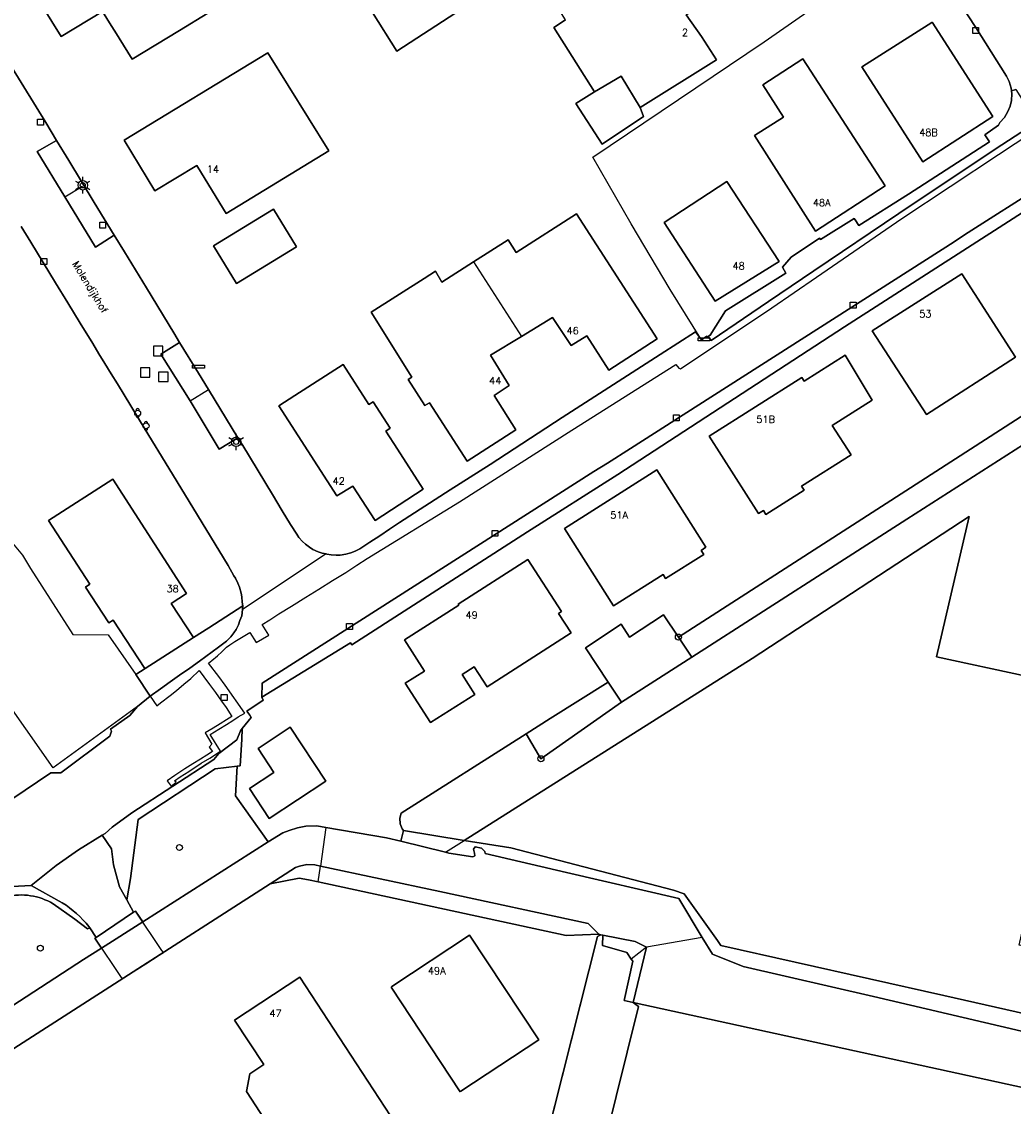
# Model space of a CAD drawing. Header units: metres. Extents: x 108000 to 109000, y 423600 to 424200.
# Tile 37 of 106: x 108384 to 108467, y 423677 to 423768. Entities that reach past the tile are written whole.
import ezdxf

# ---------------------------------------------------------------- set-up
doc = ezdxf.new("R2010")
doc.units = ezdxf.units.M
doc.header["$MEASUREMENT"] = 0
for name, color, linetype in [('bak', 10, 'Continuous'), ('dek', 10, 'Continuous'), ('Erf', 10, 'Continuous'), ('gesloten verharding', 10, 'Continuous'), ('groenvoorziening', 10, 'Continuous'), ('Hek', 10, 'Continuous'), ('Huisnummers', 10, 'Continuous'), ('Inrit', 10, 'Continuous'), ('inspectie- _rioolput', 10, 'Continuous'), ('kolk', 10, 'Continuous'), ('Landhoofd', 10, 'Continuous'), ('lichtmast', 10, 'Continuous'), ('loofbos', 10, 'Continuous'), ('oever_ slootkant', 10, 'Continuous'), ('onverhard', 10, 'Continuous'), ('open verharding', 10, 'Continuous'), ('Openbare_ruimtenaam', 10, 'Continuous'), ('Overkapping', 10, 'Continuous'), ('pand', 10, 'Continuous'), ('Parkeervlak', 10, 'Continuous'), ('rijbaan lokale weg', 10, 'Continuous'), ('vegetatieobject', 10, 'Continuous'), ('verkeersbord', 10, 'Continuous'), ('Voetpad', 10, 'Continuous'), ('Walbescherming', 10, 'Continuous'), ('waterleidingput', 10, 'Continuous'), ('waterloop_ sloot', 10, 'Continuous'), ('Wegmarkering', 10, 'Continuous')]:
    doc.layers.add(name, color=color, linetype=linetype)
doc.styles.get("Standard").update_dxf_attribs({"font": 'txt.shx'})

msp = doc.modelspace()

# ---------------------------------------------------------------- linework, layer by layer
at = {"layer": 'bak', "color": 32, "true_color": 0xe17500}
for centre in [(108393.832, 423735.531), (108394.538, 423734.458)]:
    msp.add_circle(centre, 0.25, dxfattribs=at)
for centre, start, end in [((108393.832, 423735.781), 345.52249, 194.47751), ((108393.832, 423735.281), 165.52249, 14.47751), ((108394.538, 423734.708), 345.52249, 194.47751), ((108394.538, 423734.208), 165.52249, 14.47751)]:
    msp.add_arc(centre, 0.125, start, end, dxfattribs=at)
at = {"layer": 'dek', "color": 255}
msp.add_lwpolyline([(108390.337, 423691.423), (108390.234, 423691.354), (108392.453, 423688.05), (108392.521, 423687.939), (108392.998, 423688.243), (108393.763, 423688.734), (108394.511, 423689.217), (108395.626, 423689.933), (108395.631, 423689.937), (108395.992, 423690.165), (108395.867, 423690.343), (108393.648, 423693.647), (108393.494, 423693.544), (108390.337, 423691.423)], dxfattribs=at)
at = {"layer": 'Erf', "color": 52, "true_color": 0xd2d200}
for points in [[(108395.984, 423778.112), (108396.062, 423777.983), (108399.257, 423772.726), (108398.015, 423771.962), (108399.72, 423769.164), (108397.341, 423767.719), (108393.36, 423765.302), (108391.904, 423767.668), (108391.608, 423768.149), (108390.883, 423769.327), (108387.401, 423767.205), (108384.922, 423771.254), (108384.85, 423771.374), (108383.571, 423773.499), (108382.441, 423775.349), (108385.918, 423777.46), (108384.915, 423779.143), (108383.493, 423781.53), (108389.131, 423784.95), (108389.867, 423785.4), (108391.581, 423782.585), (108392.81, 423783.361), (108395.984, 423778.112)], [(108438.426, 423779.353), (108440.961, 423775.347), (108440.998, 423775.288), (108443.511, 423771.302), (108439.949, 423769.032), (108441.231, 423767.216), (108442.499, 423765.241), (108436.065, 423761.233), (108436.347, 423760.487), (108432.866, 423758.15), (108430.658, 423761.575), (108432.234, 423762.551), (108428.823, 423767.966), (108429.809, 423768.604), (108426.646, 423773.649), (108430.492, 423776.096), (108434.134, 423778.382), (108434.938, 423777.166), (108438.426, 423779.353)], [(108413.578, 423769.237), (108411.741, 423772.191), (108416.708, 423775.323), (108418.625, 423772.288), (108418.635, 423772.273), (108420.564, 423769.209), (108415.612, 423765.966), (108413.578, 423769.237)], [(108441.17, 423741.776), (108438.604, 423745.942), (108435.313, 423751.466), (108432.081, 423757.049), (108446.508, 423766.766), (108451.46, 423770.212), (108458.768, 423775.298)], [(108441.17, 423741.776), (108441.235, 423741.691), (108441.673, 423742.008), (108441.731, 423741.942), (108441.946, 423742.078), (108443.252, 423744.142), (108448.322, 423747.299), (108448.029, 423747.817), (108448.768, 423748.649), (108451.14, 423750.242), (108451.225, 423750.125), (108454.063, 423751.909), (108454.135, 423751.802), (108454.462, 423751.313), (108458.629, 423753.955), (108465.436, 423758.355), (108465.046, 423758.926), (108466.19, 423759.754), (108466.244, 423759.854), (108466.317, 423759.99), (108466.694, 423760.408), (108466.988, 423760.888), (108467.171, 423761.345), (108467.279, 423761.825), (108467.308, 423762.387), (108467.278, 423762.639), (108467.249, 423762.876), (108467.089, 423763.415), (108466.855, 423763.882), (108464.276, 423767.973), (108460.117, 423774.364)], [(108454.709, 423764.663), (108454.751, 423764.69), (108460.586, 423768.389), (108460.628, 423768.416), (108465.712, 423760.468), (108459.834, 423756.677), (108454.709, 423764.663)], [(108401.262, 423752.322), (108399.805, 423754.701), (108398.794, 423756.352), (108395.283, 423754.231), (108392.706, 423758.479), (108404.762, 423765.839), (108409.897, 423757.602), (108401.262, 423752.322)], [(108446.376, 423763.132), (108449.749, 423765.318), (108456.669, 423754.637), (108450.82, 423750.848), (108445.691, 423758.881), (108448.122, 423760.437), (108446.376, 423763.132)], [(108383.231, 423764.656), (108386.101, 423759.972), (108387.013, 423758.472), (108388.047, 423756.771), (108390.173, 423753.256), (108391.853, 423750.503), (108392.712, 423749.095), (108394.572, 423746.058), (108396.859, 423742.286), (108397.354, 423741.478), (108398.944, 423738.879), (108399.778, 423737.514), (108402.262, 423733.447), (108402.661, 423732.794), (108405.161, 423728.691), (108405.991, 423727.304), (108406.676, 423726.165), (108407.204, 423725.338), (108407.383, 423725.081), (108407.686, 423724.735), (108407.933, 423724.512), (108408.29, 423724.243), (108408.56, 423724.073), (108408.993, 423723.867), (108409.347, 423723.756), (108409.669, 423723.688), (108409.742, 423723.673), (108410.101, 423723.598), (108410.512, 423723.58), (108410.841, 423723.584), (108411.335, 423723.661), (108411.749, 423723.771), (108412.125, 423723.918), (108412.495, 423724.127), (108413.351, 423724.676), (108414.175, 423725.209), (108415.002, 423725.777), (108415.845, 423726.325), (108420.113, 423729.077), (108423.458, 423731.207), (108429.523, 423735.176), (108437.764, 423740.464), (108440.727, 423742.357), (108441.17, 423741.776)], [(108447.76, 423748.292), (108442.386, 423744.943), (108438.079, 423751.564), (108443.364, 423755.003), (108447.76, 423748.292)], [(108470.479, 423753.867), (108453.253, 423742.776), (108434.202, 423730.373), (108426.595, 423725.543), (108411.825, 423716.047), (108411.723, 423716.22), (108404.275, 423711.625), (108404.393, 423711.399), (108403.007, 423710.461), (108403.256, 423710.112), (108403.38, 423709.938), (108402.63, 423709.012), (108402.576, 423708.076), (108402.449, 423705.859), (108402.205, 423705.83), (108402.054, 423703.336), (108404.811, 423699.459), (108406.038, 423700.24), (108406.579, 423700.429), (108407.268, 423700.646), (108407.977, 423700.784), (108408.903, 423700.804), (108409.651, 423700.666), (108414.749, 423699.806), (108415.958, 423699.526), (108416.175, 423700.435), (108416.072, 423700.573), (108415.89, 423700.994), (108415.862, 423701.453), (108415.992, 423701.893), (108426.49, 423708.546), (108428.517, 423709.831), (108433.373, 423712.909), (108431.471, 423715.777), (108434.469, 423717.765), (108435.187, 423716.682), (108438.039, 423718.574), (108439.284, 423716.697), (108458.417, 423728.987), (108479.763, 423742.771)], [(108405.258, 423752.675), (108407.188, 423749.523), (108402.141, 423746.436), (108400.211, 423749.59), (108405.258, 423752.675)], [(108425.609, 423734.134), (108421.529, 423731.485), (108418.36, 423736.408), (108417.983, 423736.163), (108416.573, 423738.367), (108416.867, 423738.548), (108413.467, 423744.021), (108417.906, 423746.868), (108418.859, 423747.458), (108419.407, 423746.549), (108422.066, 423748.254), (108424.972, 423750.117), (108425.662, 423749.028), (108430.734, 423752.296), (108437.508, 423741.771), (108433.449, 423739.147), (108431.581, 423742.039), (108430.263, 423741.212), (108428.704, 423743.578), (108426.089, 423741.985), (108423.479, 423740.396), (108425.052, 423737.852), (108423.795, 423737.018), (108425.609, 423734.134)], [(108393.668, 423713.545), (108394.452, 423714.037), (108394.446, 423714.046), (108391.762, 423718.127), (108391.398, 423717.886), (108389.453, 423720.894), (108389.815, 423721.133), (108386.345, 423726.505), (108391.75, 423729.969), (108397.949, 423720.357), (108396.65, 423719.512), (108398.528, 423716.647), (108399.81, 423717.465), (108402.659, 423719.334), (108402.616, 423719.641), (108402.594, 423720.087), (108402.527, 423720.388), (108402.397, 423720.892), (108402.261, 423721.227), (108402.061, 423721.64), (108401.928, 423721.852), (108401.451, 423722.708), (108398.871, 423726.955), (108396.456, 423730.904), (108394.457, 423734.164), (108392.124, 423737.991), (108391.6, 423738.845), (108391.086, 423739.704), (108390.573, 423740.527), (108390.053, 423741.378), (108388.998, 423743.103), (108387.963, 423744.808), (108386.934, 423746.499), (108385.895, 423748.197), (108384.846, 423749.91), (108384.049, 423751.237)], [(108467.617, 423740.231), (108460.128, 423735.422), (108455.575, 423742.456), (108463.116, 423747.241), (108467.617, 423740.231)], [(108446.014, 423727.084), (108441.884, 423733.583), (108449.666, 423738.528), (108449.856, 423738.227), (108453.309, 423740.412), (108455.562, 423736.633), (108452.221, 423734.496), (108453.796, 423732.012), (108449.639, 423729.38), (108449.853, 423729.042), (108446.642, 423727.009), (108446.428, 423727.347), (108446.014, 423727.084)], [(108405.707, 423736.134), (108407.048, 423737.002), (108411.102, 423739.627), (108413.269, 423736.256), (108413.635, 423736.493), (108415.067, 423734.261), (108414.698, 423734.022), (108415.668, 423732.51), (108417.842, 423729.122), (108413.788, 423726.497), (108411.912, 423729.384), (108410.583, 423728.562), (108405.707, 423736.134)], [(108367.313, 423733.207), (108374.576, 423737.524), (108382.291, 423726.123), (108383.307, 423724.579), (108384.152, 423723.576), (108384.832, 423722.472), (108388.391, 423716.919), (108391.366, 423716.869), (108393.668, 423713.545)], [(108393.829, 423710.855), (108386.72, 423705.697), (108377.316, 423719.085), (108375.552, 423721.49), (108369.214, 423730.52), (108368.204, 423731.939), (108367.313, 423733.207)], [(108429.72, 423725.823), (108437.477, 423730.75), (108441.605, 423724.25), (108441.203, 423723.988), (108441.417, 423723.65), (108438.215, 423721.623), (108438.001, 423721.961), (108433.839, 423719.318), (108429.72, 423725.823)], [(108418.435, 423709.5), (108416.329, 423712.807), (108417.932, 423713.827), (108416.256, 423716.459), (108420.817, 423719.386), (108420.774, 423719.453), (108426.638, 423723.221), (108429.454, 423718.838), (108429.219, 423718.687), (108430.274, 423717.047), (108423.201, 423712.497), (108422.108, 423714.196), (108421.098, 423713.546), (108422.163, 423711.874), (108418.435, 423709.5)], [(108393.829, 423710.855), (108394.877, 423711.722), (108393.668, 423713.545)], [(108378.923, 423700.142), (108386.52, 423705.268), (108387.364, 423705.283), (108391.483, 423708.363), (108391.641, 423708.779), (108391.546, 423708.945), (108393.183, 423710.092), (108393.829, 423710.855)], [(108409.652, 423704.577), (108404.885, 423701.434), (108403.223, 423703.956), (108405.28, 423705.313), (108403.952, 423707.328), (108406.661, 423709.114), (108409.652, 423704.577)], [(108341.906, 423608.51), (108398.16, 423644.213), (108404.089, 423642.733), (108403.991, 423642.414), (108406.601, 423641.707), (108409.454, 423650.372), (108411.249, 423655.822), (108423.849, 423657.295), (108425.817, 423665.089), (108422.265, 423665.912), (108423.089, 423669.464), (108424.308, 423674.72), (108428.031, 423673.856), (108432.49, 423691.513), (108432.776, 423691.656), (108432.61, 423691.702), (108429.859, 423691.592), (108409.003, 423696.098), (108408.186, 423696.274), (108407.412, 423696.42), (108404.963, 423695.933), (108392.683, 423688.042), (108376.121, 423677.414)], [(108421.01, 423678.505), (108420.928, 423678.449), (108415.139, 423687.245), (108415.203, 423687.289), (108421.734, 423691.608), (108427.541, 423682.823), (108421.01, 423678.505)], [(108408.94, 423669.346), (108408.833, 423669.509), (108408.256, 423669.619), (108407.28, 423671.095), (108407.404, 423671.669), (108402.994, 423678.463), (108403.256, 423679.968), (108404.44, 423680.752), (108401.977, 423684.471), (108407.451, 423688.088), (108416.523, 423674.23), (108408.94, 423669.346)], [(108487.724, 423674.551), (108435.497, 423685.964), (108435.932, 423685.613), (108430.265, 423662.804)]]:
    msp.add_lwpolyline(points, dxfattribs=at)
at = {"layer": 'gesloten verharding', "color": 255}
msp.add_lwpolyline([(108470.479, 423753.867), (108470.039, 423754.777), (108463.343, 423750.515), (108462.467, 423749.937), (108440.995, 423736.222), (108435.248, 423732.549), (108433.332, 423731.329), (108432.191, 423730.622), (108404.3, 423712.812), (108404.275, 423711.625), (108411.723, 423716.22), (108411.825, 423716.047), (108426.595, 423725.543), (108434.202, 423730.373), (108453.253, 423742.776), (108470.479, 423753.867)], dxfattribs=at)
at = {"layer": 'groenvoorziening', "color": 3}
for points in [[(108480.892, 423740.97), (108458.484, 423726.606), (108440.404, 423715.007), (108434.495, 423711.216), (108427.731, 423706.461), (108426.49, 423708.546), (108415.992, 423701.893), (108415.862, 423701.453), (108415.89, 423700.994), (108416.072, 423700.573), (108416.175, 423700.435), (108421.279, 423699.595), (108445.483, 423714.886), (108463.718, 423726.848), (108460.978, 423715.019), (108468.513, 423713.398)], [(108393.863, 423701.356), (108400.335, 423705.604), (108402.205, 423705.83), (108402.449, 423705.859), (108402.576, 423708.076), (108402.63, 423709.012), (108402.464, 423708.807), (108402.166, 423708.058), (108400.656, 423706.906), (108400.225, 423706.403), (108393.344, 423701.914), (108391.696, 423700.71), (108391.105, 423700.183), (108390.844, 423700.021), (108391.638, 423698.886), (108391.805, 423697.524), (108392.303, 423695.686), (108392.916, 423694.584), (108393.24, 423696.381), (108393.863, 423701.356)]]:
    msp.add_lwpolyline(points, dxfattribs=at)
msp.add_lwpolyline([(108373.143, 423688.148), (108376.075, 423690.502), (108381.157, 423693.871), (108382.814, 423694.844, -0.199871), (108386.721, 423694.258), (108388.553, 423692.962), (108389.625, 423692.155), (108389.805, 423692.242), (108389.737, 423692.346, 0.076463), (108387.5, 423694.347), (108384.885, 423695.792), (108382.216, 423695.66), (108380.097, 423694.229), (108374.655, 423690.353), (108372.904, 423688.999), (108372.715, 423688.839)], format="xyb", dxfattribs=at)
at = {"layer": 'Hek', "color": 30}
for points in [[(108406.54, 423641.523), (108406.601, 423641.707), (108409.454, 423650.372), (108411.249, 423655.822), (108423.849, 423657.295), (108432.49, 423691.513)], [(108435.932, 423685.613), (108430.265, 423662.804), (108430.237, 423662.531)]]:
    msp.add_lwpolyline(points, dxfattribs=at)
at = {"layer": 'Inrit', "color": 255}
msp.add_lwpolyline([(108393.648, 423693.647), (108393.494, 423693.544), (108390.337, 423691.423), (108390.234, 423691.354), (108392.453, 423688.05), (108392.521, 423687.939), (108392.998, 423688.243), (108393.763, 423688.734), (108394.511, 423689.217), (108395.626, 423689.933), (108395.631, 423689.937), (108395.992, 423690.165), (108395.867, 423690.343), (108393.648, 423693.647)], dxfattribs=at)
at = {"layer": 'inspectie- _rioolput', "color": 30}
for p, q in [((108395.96, 423741.154), (108395.16, 423741.154)), ((108395.16, 423741.154), (108395.16, 423740.354)), ((108395.16, 423740.354), (108395.96, 423740.354)), ((108395.96, 423740.354), (108395.96, 423741.154)), ((108394.869, 423739.344), (108394.069, 423739.344)), ((108394.069, 423739.344), (108394.069, 423738.544)), ((108394.069, 423738.544), (108394.869, 423738.544)), ((108394.869, 423738.544), (108394.869, 423739.344)), ((108396.388, 423738.981), (108395.588, 423738.981)), ((108395.588, 423738.981), (108395.588, 423738.181)), ((108396.388, 423738.181), (108396.388, 423738.981)), ((108395.588, 423738.181), (108396.388, 423738.181))]:
    msp.add_line(p, q, dxfattribs=at)
at = {"layer": 'kolk', "color": 30, "true_color": 0xf07a00}
for p, q in [((108464.026, 423767.473), (108464.026, 423767.973)), ((108464.026, 423767.973), (108464.526, 423767.973)), ((108464.526, 423767.973), (108464.526, 423767.473)), ((108464.526, 423767.473), (108464.026, 423767.473)), ((108385.422, 423759.761), (108385.422, 423760.261)), ((108385.422, 423760.261), (108385.922, 423760.261)), ((108385.922, 423759.761), (108385.422, 423759.761)), ((108385.922, 423760.261), (108385.922, 423759.761)), ((108390.64, 423751.102), (108390.64, 423751.602)), ((108390.64, 423751.602), (108391.14, 423751.602)), ((108391.14, 423751.602), (108391.14, 423751.102)), ((108391.14, 423751.102), (108390.64, 423751.102)), ((108385.684, 423748.039), (108385.684, 423748.539)), ((108385.684, 423748.539), (108386.184, 423748.539)), ((108386.184, 423748.539), (108386.184, 423748.039)), ((108386.184, 423748.039), (108385.684, 423748.039)), ((108453.722, 423744.36), (108453.722, 423744.86)), ((108453.722, 423744.86), (108454.222, 423744.86)), ((108454.222, 423744.86), (108454.222, 423744.36)), ((108454.222, 423744.36), (108453.722, 423744.36)), ((108438.864, 423734.888), (108438.864, 423735.388)), ((108438.864, 423735.388), (108439.364, 423735.388)), ((108439.364, 423734.888), (108438.864, 423734.888)), ((108439.364, 423735.388), (108439.364, 423734.888)), ((108423.621, 423725.168), (108423.621, 423725.668)), ((108423.621, 423725.668), (108424.121, 423725.668)), ((108424.121, 423725.168), (108423.621, 423725.168)), ((108424.121, 423725.668), (108424.121, 423725.168)), ((108411.392, 423717.334), (108411.392, 423717.834)), ((108411.392, 423717.834), (108411.892, 423717.834)), ((108411.892, 423717.834), (108411.892, 423717.334)), ((108411.892, 423717.334), (108411.392, 423717.334))]:
    msp.add_line(p, q, dxfattribs=at)
at = {"layer": 'Landhoofd', "color": 12, "true_color": 0xc30000}
msp.add_lwpolyline([(108394.255, 423692.743), (108393.648, 423693.647), (108393.494, 423693.544), (108390.337, 423691.423), (108390.234, 423691.354), (108390.783, 423690.537), (108394.255, 423692.743)], dxfattribs=at)
at = {"layer": 'lichtmast', "color": 1}
for p, q in [((108388.612, 423755.046), (108388.872, 423754.896)), ((108389.218, 423755.096), (108389.218, 423755.396)), ((108389.564, 423754.896), (108389.824, 423755.046)), ((108388.612, 423754.346), (108388.872, 423754.496)), ((108389.218, 423753.996), (108389.218, 423754.296)), ((108389.564, 423754.496), (108389.824, 423754.346)), ((108401.506, 423733.467), (108401.766, 423733.317)), ((108402.112, 423733.517), (108402.112, 423733.817)), ((108402.458, 423733.317), (108402.718, 423733.467)), ((108401.506, 423732.767), (108401.766, 423732.917)), ((108402.112, 423732.417), (108402.112, 423732.717)), ((108402.458, 423732.917), (108402.718, 423732.767))]:
    msp.add_line(p, q, dxfattribs=at)
for centre in [(108389.218, 423754.696), (108402.112, 423733.117)]:
    msp.add_circle(centre, 0.4, dxfattribs=at)
for centre in [(108389.218, 423754.696), (108402.112, 423733.117)]:
    msp.add_ellipse(centre, major_axis=(0.001, 0.226), ratio=0.911522, dxfattribs=at)
at = {"layer": 'loofbos', "color": 94, "true_color": 0x009600}
for points in [[(108491.084, 423673.817), (108493.703, 423685.205), (108491.358, 423685.711), (108491.342, 423685.64), (108478.757, 423688.397), (108467.922, 423690.777), (108469.841, 423699.249), (108472.706, 423711.947), (108468.364, 423712.948), (108468.513, 423713.398), (108460.978, 423715.019), (108463.718, 423726.848), (108445.483, 423714.886), (108421.279, 423699.595), (108425.189, 423698.952), (108438.888, 423695.399), (108439.76, 423695.093), (108442.574, 423691.157)], [(108430.265, 423662.804), (108435.932, 423685.613), (108435.497, 423685.964), (108434.717, 423686.134), (108435.447, 423689.426), (108435.319, 423689.613), (108434.953, 423690.149), (108432.893, 423690.741), (108432.942, 423691.609), (108432.776, 423691.656), (108432.49, 423691.513), (108428.031, 423673.856)], [(108442.574, 423691.157), (108442.86, 423690.755), (108461.598, 423686.547), (108487.044, 423680.791), (108489.108, 423680.332), (108488.783, 423678.975), (108488.294, 423676.93)]]:
    msp.add_lwpolyline(points, dxfattribs=at)
at = {"layer": 'oever_ slootkant', "color": 92, "true_color": 0x00c300}
for p, q in [((108419.705, 423698.601), (108421.279, 423699.595)), ((108409.003, 423696.098), (108409.209, 423697.421)), ((108436.591, 423690.596), (108435.319, 423689.613))]:
    msp.add_line(p, q, dxfattribs=at)
for points in [[(108404.811, 423699.459), (108402.054, 423703.336), (108402.205, 423705.83), (108400.335, 423705.604), (108393.863, 423701.356), (108393.24, 423696.381), (108392.916, 423694.584), (108393.494, 423693.544), (108393.648, 423693.647), (108394.255, 423692.743), (108404.811, 423699.459)], [(108421.279, 423699.595), (108416.175, 423700.435), (108415.958, 423699.526), (108419.705, 423698.601)], [(108487.044, 423680.791), (108461.598, 423686.547), (108442.86, 423690.755), (108442.574, 423691.157), (108439.76, 423695.093), (108438.888, 423695.399), (108425.189, 423698.952), (108421.279, 423699.595)], [(108419.705, 423698.601), (108419.992, 423698.53), (108421.996, 423698.21), (108422.162, 423698.3), (108422.142, 423698.528), (108422.066, 423698.842), (108422.197, 423699.053), (108422.747, 423698.949), (108423.025, 423698.665), (108423.036, 423698.482), (108429.871, 423696.88), (108439.31, 423694.693), (108441.295, 423691.423), (108442.152, 423690.011), (108444.724, 423688.995), (108455.698, 423686.471), (108469.43, 423683.243)], [(108409.209, 423697.421), (108408.717, 423697.525), (108408.066, 423697.56), (108407.425, 423697.436), (108407.111, 423697.312), (108404.963, 423695.933), (108407.412, 423696.42), (108408.186, 423696.274), (108409.003, 423696.098)], [(108409.003, 423696.098), (108429.859, 423691.592), (108432.61, 423691.702), (108431.694, 423692.597), (108419.227, 423695.298), (108409.209, 423697.421)], [(108436.591, 423690.596), (108435.645, 423691.085), (108432.942, 423691.609), (108432.893, 423690.741), (108434.953, 423690.149), (108435.319, 423689.613)], [(108435.319, 423689.613), (108435.447, 423689.426), (108434.717, 423686.134), (108435.497, 423685.964), (108436.591, 423690.596)]]:
    msp.add_lwpolyline(points, dxfattribs=at)
msp.add_lwpolyline([(108390.783, 423690.537), (108390.234, 423691.354), (108390.337, 423691.423), (108389.805, 423692.242), (108389.625, 423692.155), (108388.553, 423692.962), (108386.721, 423694.258, 0.199871), (108382.814, 423694.844), (108381.157, 423693.871), (108376.075, 423690.502), (108373.143, 423688.148), (108373.324, 423687.855), (108373.762, 423686.326), (108372.745, 423686.021), (108376.087, 423681.005), (108389.293, 423689.57), (108390.783, 423690.537)], format="xyb", dxfattribs=at)
at = {"layer": 'onverhard', "color": 255}
for points in [[(108439.284, 423716.697), (108440.404, 423715.007), (108458.484, 423726.606), (108480.892, 423740.97), (108479.763, 423742.771), (108458.417, 423728.987), (108439.284, 423716.697)], [(108427.731, 423706.461), (108434.495, 423711.216), (108433.373, 423712.909), (108428.517, 423709.831), (108426.49, 423708.546), (108427.731, 423706.461)]]:
    msp.add_lwpolyline(points, dxfattribs=at)
at = {"layer": 'open verharding', "color": 255}
msp.add_lwpolyline([(108392.303, 423695.686), (108391.805, 423697.524), (108391.638, 423698.886), (108390.844, 423700.021), (108388.861, 423698.788), (108386.986, 423697.472), (108384.885, 423695.792), (108387.5, 423694.347, -0.076463), (108389.737, 423692.346), (108389.805, 423692.242), (108390.337, 423691.423), (108393.494, 423693.544), (108392.916, 423694.584), (108392.303, 423695.686)], format="xyb", dxfattribs=at)
at = {"layer": 'Overkapping', "color": 12, "true_color": 0xe10000}
msp.add_lwpolyline([(108432.234, 423762.551), (108430.658, 423761.575), (108432.866, 423758.15), (108436.347, 423760.487), (108436.065, 423761.233), (108434.465, 423763.86), (108432.234, 423762.551)], dxfattribs=at)
at = {"layer": 'pand', "color": 1}
msp.add_line((108422.066, 423748.254), (108426.089, 423741.985), dxfattribs=at)
for points in [[(108384.85, 423771.374), (108384.922, 423771.254), (108387.401, 423767.205), (108390.883, 423769.327), (108391.608, 423768.149), (108391.904, 423767.668), (108393.36, 423765.302), (108397.341, 423767.719), (108399.72, 423769.164), (108398.015, 423771.962), (108399.257, 423772.726), (108396.062, 423777.983), (108395.984, 423778.112)], [(108429.809, 423768.604), (108428.823, 423767.966), (108432.234, 423762.551), (108434.465, 423763.86), (108436.065, 423761.233), (108442.499, 423765.241), (108441.231, 423767.216), (108439.949, 423769.032), (108443.511, 423771.302), (108440.998, 423775.288), (108440.961, 423775.347)], [(108413.578, 423769.237), (108415.612, 423765.966), (108420.564, 423769.209), (108418.635, 423772.273), (108418.625, 423772.288)], [(108454.709, 423764.663), (108459.834, 423756.677), (108465.712, 423760.468), (108460.628, 423768.416), (108460.586, 423768.389), (108454.751, 423764.69), (108454.709, 423764.663)], [(108399.805, 423754.701), (108401.262, 423752.322), (108409.897, 423757.602), (108404.762, 423765.839), (108392.706, 423758.479), (108395.283, 423754.231), (108398.794, 423756.352), (108399.805, 423754.701)], [(108446.376, 423763.132), (108448.122, 423760.437), (108445.691, 423758.881), (108450.82, 423750.848), (108456.669, 423754.637), (108449.749, 423765.318), (108446.376, 423763.132)], [(108447.76, 423748.292), (108443.364, 423755.003), (108438.079, 423751.564), (108442.386, 423744.943), (108447.76, 423748.292)], [(108407.188, 423749.523), (108405.258, 423752.675), (108400.211, 423749.59), (108402.141, 423746.436), (108407.188, 423749.523)], [(108426.089, 423741.985), (108428.704, 423743.578), (108430.263, 423741.212), (108431.581, 423742.039), (108433.449, 423739.147), (108437.508, 423741.771), (108430.734, 423752.296), (108425.662, 423749.028), (108424.972, 423750.117), (108422.066, 423748.254)], [(108422.066, 423748.254), (108419.407, 423746.549), (108418.859, 423747.458), (108417.906, 423746.868), (108413.467, 423744.021), (108416.867, 423738.548), (108416.573, 423738.367), (108417.983, 423736.163), (108418.36, 423736.408), (108421.529, 423731.485), (108425.609, 423734.134), (108423.795, 423737.018), (108425.052, 423737.852), (108423.479, 423740.396), (108426.089, 423741.985)], [(108455.575, 423742.456), (108460.128, 423735.422), (108467.617, 423740.231), (108463.116, 423747.241), (108455.575, 423742.456)], [(108449.666, 423738.528), (108441.884, 423733.583), (108446.014, 423727.084), (108446.428, 423727.347), (108446.642, 423727.009), (108449.853, 423729.042), (108449.639, 423729.38), (108453.796, 423732.012), (108452.221, 423734.496), (108455.562, 423736.633), (108453.309, 423740.412), (108449.856, 423738.227), (108449.666, 423738.528)], [(108411.102, 423739.627), (108407.048, 423737.002), (108405.707, 423736.134), (108410.583, 423728.562), (108411.912, 423729.384), (108413.788, 423726.497), (108417.842, 423729.122), (108415.668, 423732.51), (108414.698, 423734.022), (108415.067, 423734.261), (108413.635, 423736.493), (108413.269, 423736.256), (108411.102, 423739.627)], [(108441.605, 423724.25), (108437.477, 423730.75), (108429.72, 423725.823), (108433.839, 423719.318), (108438.001, 423721.961), (108438.215, 423721.623), (108441.417, 423723.65), (108441.203, 423723.988), (108441.605, 423724.25)], [(108394.452, 423714.037), (108398.528, 423716.647), (108396.65, 423719.512), (108397.949, 423720.357), (108391.75, 423729.969), (108386.345, 423726.505), (108389.815, 423721.133), (108389.453, 423720.894), (108391.398, 423717.886), (108391.762, 423718.127), (108394.446, 423714.046), (108394.452, 423714.037)], [(108417.932, 423713.827), (108416.329, 423712.807), (108418.435, 423709.5), (108422.163, 423711.874), (108421.098, 423713.546), (108422.108, 423714.196), (108423.201, 423712.497), (108430.274, 423717.047), (108429.219, 423718.687), (108429.454, 423718.838), (108426.638, 423723.221), (108420.774, 423719.453), (108420.817, 423719.386), (108416.256, 423716.459), (108417.932, 423713.827)], [(108433.373, 423712.909), (108434.495, 423711.216), (108440.404, 423715.007), (108439.284, 423716.697), (108438.039, 423718.574), (108435.187, 423716.682), (108434.469, 423717.765), (108431.471, 423715.777), (108433.373, 423712.909)], [(108403.223, 423703.956), (108404.885, 423701.434), (108409.652, 423704.577), (108406.661, 423709.114), (108403.952, 423707.328), (108405.28, 423705.313), (108403.223, 423703.956)], [(108421.01, 423678.505), (108427.541, 423682.823), (108421.734, 423691.608), (108415.203, 423687.289), (108415.139, 423687.245), (108420.928, 423678.449), (108421.01, 423678.505)], [(108408.94, 423669.346), (108416.523, 423674.23), (108407.451, 423688.088), (108401.977, 423684.471), (108404.44, 423680.752), (108403.256, 423679.968), (108402.994, 423678.463), (108407.404, 423671.669), (108407.28, 423671.095), (108408.256, 423669.619), (108408.833, 423669.509), (108408.94, 423669.346)]]:
    msp.add_lwpolyline(points, dxfattribs=at)
at = {"layer": 'Parkeervlak', "color": 255}
for points in [[(108387.013, 423758.472), (108385.39, 423757.534), (108387.709, 423753.737), (108390.294, 423749.499), (108391.853, 423750.503), (108390.173, 423753.256), (108388.047, 423756.771), (108387.013, 423758.472)], [(108402.262, 423733.447), (108399.778, 423737.514), (108398.944, 423738.879), (108397.354, 423741.478), (108395.791, 423740.5), (108398.239, 423736.556), (108400.67, 423732.509), (108402.262, 423733.447)]]:
    msp.add_lwpolyline(points, dxfattribs=at)
at = {"layer": 'rijbaan lokale weg', "color": 255}
msp.add_line((108409.669, 423723.688), (108402.64, 423719.013), dxfattribs=at)
for points in [[(108460.117, 423774.364), (108464.276, 423767.973), (108466.855, 423763.882), (108467.089, 423763.415), (108467.249, 423762.876), (108467.278, 423762.639), (108467.644, 423762.749), (108468.668, 423761.165), (108468.986, 423760.674), (108469.316, 423760.869)], [(108409.669, 423723.688), (108409.347, 423723.756), (108408.993, 423723.867), (108408.56, 423724.073), (108408.29, 423724.243), (108407.933, 423724.512), (108407.686, 423724.735), (108407.383, 423725.081), (108407.204, 423725.338), (108406.676, 423726.165), (108405.991, 423727.304), (108405.161, 423728.691), (108402.661, 423732.794), (108402.262, 423733.447), (108400.67, 423732.509), (108398.239, 423736.556), (108395.791, 423740.5), (108397.354, 423741.478), (108396.859, 423742.286), (108394.572, 423746.058), (108392.712, 423749.095), (108391.853, 423750.503), (108390.294, 423749.499), (108387.709, 423753.737), (108385.39, 423757.534), (108387.013, 423758.472), (108386.101, 423759.972), (108383.231, 423764.656)], [(108394.877, 423711.722), (108395.433, 423710.909), (108395.765, 423711.172), (108396.555, 423711.787), (108397.088, 423712.213), (108397.718, 423712.732), (108398.292, 423713.21), (108399.014, 423713.878), (108399.382, 423713.361), (108399.88, 423712.711), (108400.373, 423712.017), (108400.884, 423711.299), (108401.259, 423710.769), (108401.76, 423710.026), (108401.303, 423709.738), (108400.769, 423709.402), (108400.167, 423709.019), (108399.513, 423708.626), (108400.063, 423707.676), (108399.847, 423707.443), (108400.114, 423707.056), (108399.634, 423706.752), (108399.118, 423706.434), (108398.462, 423706.035), (108397.79, 423705.606), (108396.957, 423705.046), (108396.325, 423704.591), (108396.644, 423704.166), (108397.08, 423704.502), (108396.939, 423704.614), (108397.402, 423704.932), (108398.129, 423705.39), (108399.184, 423706.075), (108399.904, 423706.521), (108400.802, 423707.11), (108399.94, 423708.506), (108400.653, 423708.942), (108401.308, 423709.35), (108401.823, 423709.681), (108402.294, 423709.972), (108402.851, 423710.298), (108401.184, 423712.637), (108400.646, 423713.388), (108399.796, 423714.509), (108400.064, 423714.721), (108400.546, 423715.124), (108400.901, 423715.456), (108401.311, 423715.849), (108401.578, 423716.041), (108402.002, 423716.308), (108402.553, 423716.652), (108403.254, 423717.086), (108403.796, 423716.233), (108404.86, 423716.853), (108404.3, 423717.755), (108404.946, 423718.156), (108405.697, 423718.635), (108406.769, 423719.293), (108407.966, 423720.037), (108409.057, 423720.719), (108410.217, 423721.444), (108411.317, 423722.136), (108412.266, 423722.736), (108413.129, 423723.293), (108420.876, 423728.056), (108424.128, 423730.13), (108430.336, 423734.094), (108439.067, 423739.614), (108439.31, 423739.299), (108439.476, 423739.259), (108447.14, 423744.39), (108450.9, 423746.976), (108458.08, 423751.891), (108466.192, 423757.278), (108470.407, 423760.067)], [(108469.74, 423760.241), (108465.913, 423757.725), (108457.802, 423752.335), (108450.679, 423747.498), (108446.873, 423744.911), (108442.046, 423741.652), (108441.811, 423741.933), (108441.747, 423741.924), (108441.731, 423741.942), (108441.673, 423742.008), (108441.235, 423741.691), (108441.17, 423741.776), (108440.727, 423742.357), (108437.764, 423740.464), (108429.523, 423735.176), (108423.458, 423731.207), (108420.113, 423729.077), (108415.845, 423726.325), (108415.002, 423725.777), (108414.175, 423725.209), (108413.351, 423724.676), (108412.495, 423724.127), (108412.125, 423723.918), (108411.749, 423723.771), (108411.335, 423723.661), (108410.841, 423723.584), (108410.512, 423723.58), (108410.101, 423723.598), (108409.742, 423723.673), (108409.669, 423723.688)], [(108382.216, 423695.66), (108384.885, 423695.792), (108386.986, 423697.472), (108388.861, 423698.788), (108390.844, 423700.021), (108391.105, 423700.183), (108391.696, 423700.71), (108393.344, 423701.914), (108400.225, 423706.403), (108400.656, 423706.906), (108402.166, 423708.058), (108402.464, 423708.807), (108402.63, 423709.012), (108403.38, 423709.938), (108403.256, 423710.112), (108403.007, 423710.461), (108404.393, 423711.399), (108404.275, 423711.625), (108404.3, 423712.812), (108432.191, 423730.622), (108433.332, 423731.329), (108435.248, 423732.549), (108440.995, 423736.222), (108462.467, 423749.937), (108463.343, 423750.515), (108470.039, 423754.777)], [(108384.049, 423751.237), (108384.846, 423749.91), (108385.895, 423748.197), (108386.934, 423746.499), (108387.963, 423744.808), (108388.998, 423743.103), (108390.053, 423741.378), (108390.573, 423740.527), (108391.086, 423739.704), (108391.6, 423738.845), (108392.124, 423737.991), (108394.457, 423734.164), (108396.456, 423730.904), (108398.871, 423726.955), (108401.451, 423722.708), (108401.928, 423721.852), (108402.061, 423721.64), (108402.261, 423721.227), (108402.397, 423720.892), (108402.527, 423720.388), (108402.594, 423720.087), (108402.616, 423719.641), (108402.659, 423719.334), (108402.64, 423719.013)], [(108402.64, 423719.013), (108402.578, 423718.493), (108402.423, 423718.075), (108402.317, 423717.732), (108402.112, 423717.335), (108401.916, 423717.037), (108401.659, 423716.701), (108401.294, 423716.345), (108400.631, 423715.848), (108400.637, 423715.844), (108399.042, 423714.665), (108398.213, 423714.091), (108397.353, 423713.497), (108396.561, 423712.925), (108395.744, 423712.328), (108394.877, 423711.722)], [(108394.877, 423711.722), (108393.829, 423710.855), (108393.183, 423710.092), (108391.546, 423708.945), (108391.641, 423708.779), (108391.483, 423708.363), (108387.364, 423705.283), (108386.52, 423705.268), (108378.923, 423700.142), (108378.606, 423700.221), (108372.847, 423696.215), (108371.299, 423695.101), (108370.86, 423694.557), (108370.893, 423694.321), (108367.195, 423691.737), (108366.352, 423691.275), (108365.79, 423690.901), (108362.192, 423688.507), (108361.03, 423687.383), (108360.253, 423686.649), (108359.934, 423686.32), (108360.052, 423686.109), (108359.339, 423685.554)]]:
    msp.add_lwpolyline(points, dxfattribs=at)
at = {"layer": 'vegetatieobject', "color": 3}
for centre in [(108439.284, 423716.697), (108427.731, 423706.461), (108397.347, 423698.99), (108385.651, 423690.521)]:
    msp.add_circle(centre, 0.25, dxfattribs=at)
at = {"layer": 'verkeersbord', "color": 30, "true_color": 0xf07a00}
for points in [[(108440.941, 423741.857), (108441.941, 423741.857), (108441.941, 423741.607), (108440.941, 423741.607), (108440.941, 423741.857)], [(108398.444, 423739.554), (108399.444, 423739.554), (108399.444, 423739.304), (108398.444, 423739.304), (108398.444, 423739.554)]]:
    msp.add_lwpolyline(points, dxfattribs=at)
at = {"layer": 'Voetpad', "color": 255}
for points in [[(108467.278, 423762.639), (108467.308, 423762.387), (108467.279, 423761.825), (108467.171, 423761.345), (108466.988, 423760.888), (108466.694, 423760.408), (108466.317, 423759.99), (108466.244, 423759.854), (108466.19, 423759.754), (108465.046, 423758.926), (108465.436, 423758.355), (108458.629, 423753.955), (108454.462, 423751.313), (108454.135, 423751.802), (108454.063, 423751.909), (108451.225, 423750.125), (108451.14, 423750.242), (108448.768, 423748.649), (108448.029, 423747.817), (108448.322, 423747.299), (108443.252, 423744.142), (108441.946, 423742.078), (108441.731, 423741.942), (108441.747, 423741.924), (108441.811, 423741.933), (108442.046, 423741.652), (108446.873, 423744.911), (108450.679, 423747.498), (108457.802, 423752.335), (108465.913, 423757.725), (108469.74, 423760.241)], [(108467.644, 423762.749), (108467.278, 423762.639)], [(108398.528, 423716.647), (108394.452, 423714.037), (108393.668, 423713.545), (108394.877, 423711.722), (108395.744, 423712.328), (108396.561, 423712.925), (108397.353, 423713.497), (108398.213, 423714.091), (108399.042, 423714.665), (108400.637, 423715.844), (108400.631, 423715.848), (108401.294, 423716.345), (108401.659, 423716.701), (108401.916, 423717.037), (108402.112, 423717.335), (108402.317, 423717.732), (108402.423, 423718.075), (108402.578, 423718.493), (108402.64, 423719.013), (108402.659, 423719.334), (108399.81, 423717.465), (108398.528, 423716.647)]]:
    msp.add_lwpolyline(points, dxfattribs=at)
at = {"layer": 'Walbescherming', "color": 255}
for p, q in [((108434.717, 423686.134), (108435.497, 423685.964)), ((108435.497, 423685.964), (108487.724, 423674.551))]:
    msp.add_line(p, q, dxfattribs=at)
msp.add_lwpolyline([(108432.942, 423691.609), (108432.776, 423691.656), (108432.61, 423691.702)], dxfattribs=at)
at = {"layer": 'waterleidingput', "color": 254, "true_color": 0xd2d2d2}
for p, q in [((108400.845, 423711.362), (108400.845, 423711.862)), ((108400.845, 423711.862), (108401.345, 423711.862)), ((108401.345, 423711.362), (108400.845, 423711.362)), ((108401.345, 423711.862), (108401.345, 423711.362))]:
    msp.add_line(p, q, dxfattribs=at)
at = {"layer": 'waterloop_ sloot', "color": 5}
for p, q in [((108409.651, 423700.666), (108409.209, 423697.421)), ((108441.295, 423691.423), (108436.591, 423690.596))]:
    msp.add_line(p, q, dxfattribs=at)
for points in [[(108409.651, 423700.666), (108408.903, 423700.804), (108407.977, 423700.784), (108407.268, 423700.646), (108406.579, 423700.429), (108406.038, 423700.24), (108404.811, 423699.459), (108394.255, 423692.743), (108390.783, 423690.537), (108389.293, 423689.57), (108376.087, 423681.005)], [(108441.295, 423691.423), (108439.31, 423694.693), (108429.871, 423696.88), (108423.036, 423698.482), (108423.025, 423698.665), (108422.747, 423698.949), (108422.197, 423699.053), (108422.066, 423698.842), (108422.142, 423698.528), (108422.162, 423698.3), (108421.996, 423698.21), (108419.992, 423698.53), (108419.705, 423698.601), (108415.958, 423699.526), (108414.749, 423699.806), (108409.651, 423700.666)], [(108376.121, 423677.414), (108392.683, 423688.042), (108404.963, 423695.933), (108407.111, 423697.312), (108407.425, 423697.436), (108408.066, 423697.56), (108408.717, 423697.525), (108409.209, 423697.421)], [(108409.209, 423697.421), (108419.227, 423695.298), (108431.694, 423692.597), (108432.61, 423691.702), (108432.776, 423691.656), (108432.942, 423691.609), (108435.645, 423691.085), (108436.591, 423690.596)], [(108436.591, 423690.596), (108435.497, 423685.964), (108487.724, 423674.551), (108488.15, 423676.328), (108488.294, 423676.93), (108488.783, 423678.975), (108480.314, 423680.739), (108469.43, 423683.243), (108455.698, 423686.471), (108444.724, 423688.995), (108442.152, 423690.011), (108441.295, 423691.423)]]:
    msp.add_lwpolyline(points, dxfattribs=at)
at = {"layer": 'Wegmarkering', "color": 255}
for p, q in [((108387.709, 423753.737), (108389.186, 423754.628)), ((108398.239, 423736.556), (108399.778, 423737.514))]:
    msp.add_line(p, q, dxfattribs=at)

# ---------------------------------------------------------------- texts
at = {"layer": 'Huisnummers', "color": 255}
for s, p in [('2', (108439.573, 423767.247)), ('48B', (108459.528, 423758.838)), ('14', (108399.652, 423755.749)), ('48A', (108450.591, 423752.925)), ('48', (108443.835, 423747.618)), ('53', (108459.53, 423743.584)), ('46', (108429.89, 423742.173)), ('44', (108423.371, 423737.968)), ('51B', (108445.833, 423734.702)), ('42', (108410.221, 423729.523)), ('51A', (108433.557, 423726.658)), ('38', (108396.254, 423720.473)), ('49', (108421.4, 423718.256)), ('49A', (108418.23, 423688.321)), ('47', (108404.904, 423684.739))]:
    msp.add_text(s, height=0.6, dxfattribs=at).set_placement(p)
at = {"layer": 'Openbare_ruimtenaam', "color": 255}
msp.add_text('Molendijkhof', height=0.6, rotation=301.2, dxfattribs=at).set_placement((108388.315, 423748.091))

doc.saveas('drawing.dxf')
